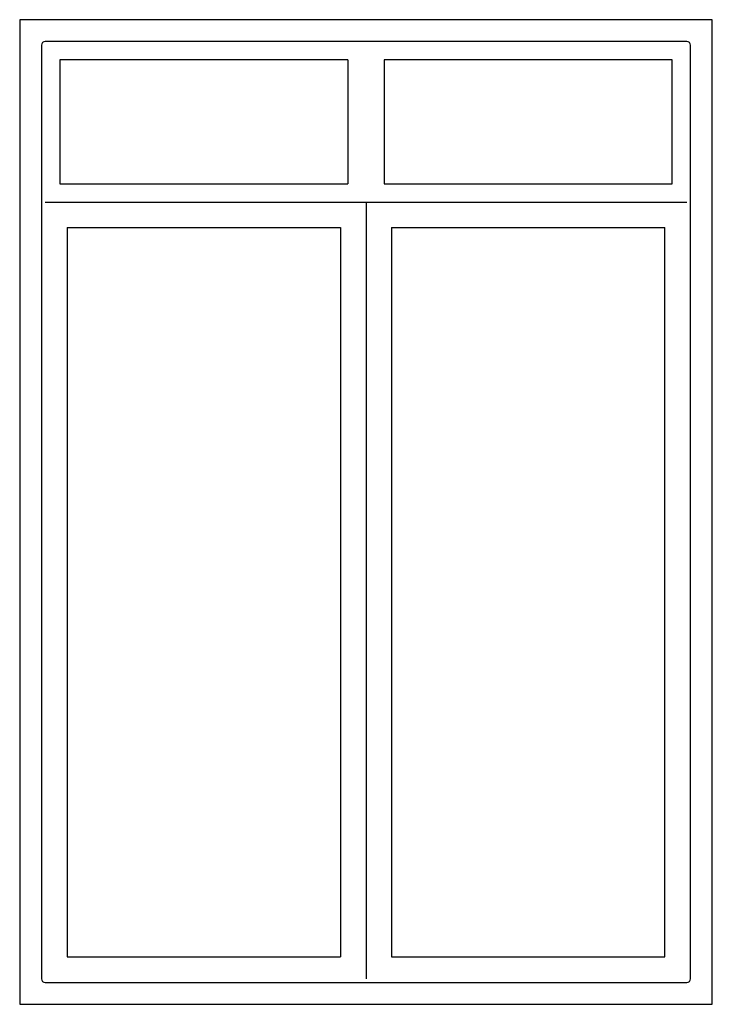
# Model space of a CAD drawing. Extents: x 100 to 2000, y 100 to 2800.
import ezdxf

# ---------------------------------------------------------------- set-up
doc = ezdxf.new("R2010")
doc.units = 0
doc.layers.get('0').update_dxf_attribs({"linetype": 'CONTINUOUS'})

msp = doc.modelspace()

# ---------------------------------------------------------------- linework, layer by layer
for p, q in [((2000, 2800), (100, 2800)), ((100, 2800), (100, 100)), ((2000, 100), (2000, 2800)), ((160, 2730), (160, 170)), ((1930, 2740), (170, 2740)), ((1940, 170), (1940, 2730)), ((210, 2690), (210, 2350)), ((1000, 2690), (210, 2690)), ((1000, 2690), (1000, 2350)), ((1100, 2690), (1100, 2350)), ((1890, 2690), (1100, 2690)), ((1890, 2350), (1890, 2690)), ((210, 2350), (1000, 2350)), ((1100, 2350), (1890, 2350)), ((170, 2300), (1930, 2300)), ((1050, 2300), (1050, 170)), ((230, 2230), (230, 230)), ((230, 2230), (980, 2230)), ((980, 2230), (980, 230)), ((1120, 2230), (1120, 230)), ((1120, 2230), (1870, 2230)), ((1870, 230), (1870, 2230)), ((230, 230), (980, 230)), ((1120, 230), (1870, 230)), ((170, 160), (1930, 160)), ((100, 100), (2000, 100))]:
    msp.add_line(p, q)
for centre, start, end in [((170, 2730), 90, 180), ((1930, 2730), 0, 90), ((170, 170), 180, 270), ((1930, 170), 270, 360)]:
    msp.add_arc(centre, 10, start, end)

doc.saveas('drawing.dxf')
